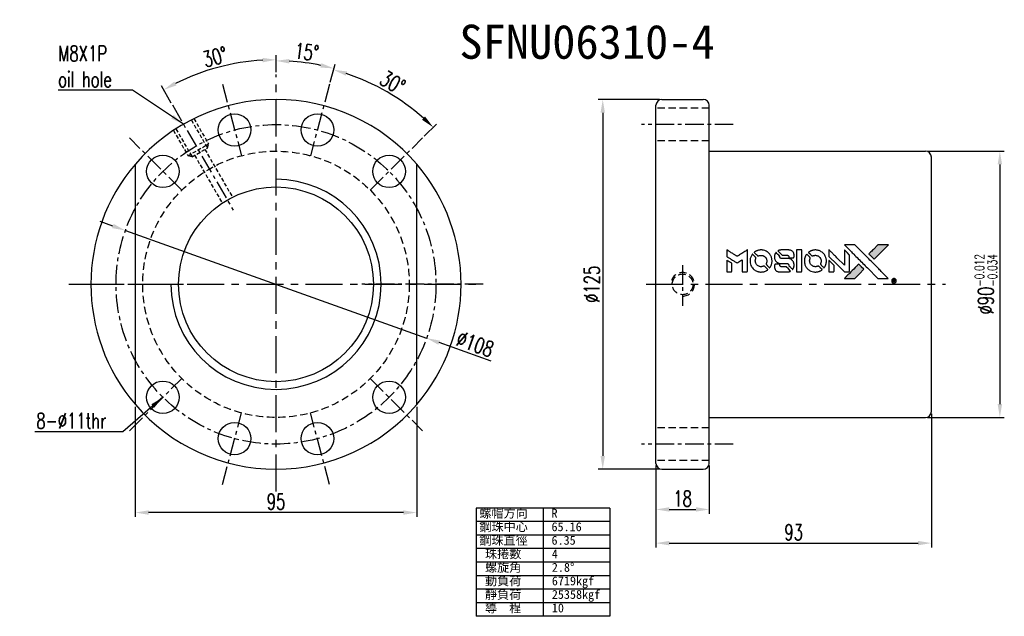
# Model space of a CAD drawing. Extents: x 898 to 1231, y 76 to 277.
import ezdxf
from ezdxf.enums import TextEntityAlignment as Align

# ---------------------------------------------------------------- set-up
doc = ezdxf.new("R2010")
doc.units = 0
doc.header["$MEASUREMENT"] = 0
for name, pattern in [('CENTER', [2, 1.25, -0.25, 0.25, -0.25]), ('DASHED', [0.75, 0.5, -0.25]), ('HIDDEN', [0.375, 0.25, -0.125])]:
    doc.linetypes.add(name, pattern=pattern)
doc.layers.get('0').update_dxf_attribs({"linetype": 'CONTINUOUS'})
for name, color, linetype in [('CHA', 2, 'CONTINUOUS'), ('CL', 1, 'CENTER'), ('DIM', 4, 'CONTINUOUS'), ('HID', 2, 'HIDDEN'), ('OUT', 3, 'CONTINUOUS')]:
    doc.layers.add(name, color=color, linetype=linetype)
doc.styles.add('CHN', font='SIMPLEX.shx', dxfattribs={"width": 0.7, "bigfont": 'CHINESET.shx'})
doc.styles.add('DIM-7', font='SIMPLEX.shx', dxfattribs={"width": 0.7, "bigfont": 'chineset.shx'})
doc.styles.add('T', font='kaiu.ttf')
doc.dimstyles.get("Standard").update_dxf_attribs({"dimscale": 0, "dimtxt": 4, "dimasz": 3, "dimexe": 1, "dimexo": 0.5, "dimgap": 1, "dimtad": 1, "dimdsep": 46, "dimtxsty": 'CHN', "dimcen": 0.09, "dimclrd": 256, "dimclre": 256, "dimclrt": 256, "dimadec": 0, "dimazin": 0, "dimtp": 1, "dimtm": 1, "dimtfac": 0.6, "dimtix": 1, "dimtmove": 2, "dimatfit": 3, "dimfxl": 1, "dimtvp": 0.85, "dimtolj": 1, "dimarcsym": 0})

# ---------------------------------------------------------------- blocks, each defined once
blk = doc.blocks.new('*D0')
at = {"layer": 'DIM', "color": 0, "lineweight": -2, "transparency": 16777216}
for p, q in [((929.58, 207.76), (925.34, 209.27)), ((933.82, 206.24), (1035.5, 169.86)), ((1057.32, 162.05), (1039.74, 168.34))]:
    blk.add_line(p, q, dxfattribs=at)
at = {"layer": 'DIM', "color": 0, "transparency": 16777216}
for points in [[(929.83, 208.46), (929.33, 207.05), (933.82, 206.24)], [(1039.99, 169.05), (1039.49, 167.63), (1035.5, 169.86)]]:
    blk.add_solid(points, dxfattribs=at)
at = {"layer": 'DIM', "color": 0, "transparency": 16777216, "insert": (1051.89, 167.9), "char_height": 5.25, "attachment_point": 5, "rotation": 340.3123, "style": 'CHN'}
blk.add_mtext('\\A1;∅108', dxfattribs=at)
blk = doc.blocks.new('*D1')
at = {"layer": 'DIM', "color": 0, "lineweight": -2, "transparency": 16777216}
for p, q in [((1002.97, 256.39), (1004.48, 262.02)), ((1034.69, 238.08), (1038.81, 242.2))]:
    blk.add_line(p, q, dxfattribs=at)
blk.add_arc((984.66, 188.05), 75.08, 48.4347, 71.5653, dxfattribs=at)
at = {"layer": 'DIM', "color": 0, "transparency": 16777216}
for points in [[(1008.19, 258.56), (1008.62, 259.99), (1004.09, 260.57)], [(1034.99, 244.77), (1033.96, 243.68), (1037.75, 241.14)]]:
    blk.add_solid(points, dxfattribs=at)
at = {"layer": 'DIM', "color": 0, "transparency": 16777216, "insert": (1024.04, 256.25), "char_height": 5.25, "attachment_point": 5, "rotation": 330, "style": 'CHN'}
blk.add_mtext('\\A1;30°', dxfattribs=at)
blk = doc.blocks.new('*D2')
at = {"layer": 'DIM', "color": 0, "lineweight": -2, "transparency": 16777216}
for p, q in [((984.66, 259.71), (984.66, 265.08)), ((1002.97, 256.39), (1004.6, 262.46))]:
    blk.add_line(p, q, dxfattribs=at)
blk.add_arc((984.66, 188.05), 75.54, 78.4139, 86.5861, dxfattribs=at)
at = {"layer": 'DIM', "color": 0, "transparency": 16777216}
for points in [[(989.14, 262.7), (989.18, 264.2), (984.66, 263.58)], [(1000, 262.78), (999.66, 261.32), (1004.21, 261.01)]]:
    blk.add_solid(points, dxfattribs=at)
at = {"layer": 'DIM', "color": 0, "transparency": 16777216, "insert": (995, 266.58), "char_height": 5.25, "attachment_point": 5, "rotation": 352.5, "style": 'CHN'}
blk.add_mtext('\\A1;15°', dxfattribs=at)
blk = doc.blocks.new('*D3')
at = {"layer": 'DIM', "color": 0, "lineweight": -2, "transparency": 16777216}
for p, q in [((984.66, 259.71), (984.66, 265.45)), ((949.29, 249.32), (945.96, 255.08))]:
    blk.add_line(p, q, dxfattribs=at)
blk.add_arc((984.66, 188.05), 75.9, 93.3974, 116.6026, dxfattribs=at)
at = {"layer": 'DIM', "color": 0, "transparency": 16777216}
for points in [[(980.14, 264.57), (980.19, 263.07), (984.66, 263.95)], [(951.03, 255.26), (950.32, 256.58), (946.71, 253.78)]]:
    blk.add_solid(points, dxfattribs=at)
at = {"layer": 'DIM', "color": 0, "transparency": 16777216, "insert": (964.06, 264.92), "char_height": 5.25, "attachment_point": 5, "rotation": 15, "style": 'CHN'}
blk.add_mtext('\\A1;30°', dxfattribs=at)
blk = doc.blocks.new('*D4')
at = {"layer": 'DIM', "color": 0, "lineweight": -2, "transparency": 16777216}
for p, q in [((1204.7, 233.05), (1230.59, 233.05)), ((1229.09, 228.55), (1229.09, 147.55)), ((1204.7, 143.05), (1230.59, 143.05))]:
    blk.add_line(p, q, dxfattribs=at)
at = {"layer": 'DIM', "color": 0, "transparency": 16777216}
for points in [[(1228.34, 228.55), (1229.84, 228.55), (1229.09, 233.05)], [(1228.34, 147.55), (1229.84, 147.55), (1229.09, 143.05)]]:
    blk.add_solid(points, dxfattribs=at)
at = {"layer": 'DIM', "color": 0, "transparency": 16777216, "insert": (1224.36, 188.05), "char_height": 5.25, "attachment_point": 5, "rotation": 90, "style": 'CHN'}
blk.add_mtext('\\A1;%%C90{\\H3.15;\\S-0.012^ -0.034;}', dxfattribs=at)
blk = doc.blocks.new('*D5')
at = {"layer": 'DIM', "color": 0, "lineweight": -2, "transparency": 16777216}
for p, q in [((937.16, 146.68), (937.16, 109.42)), ((1032.16, 146.68), (1032.16, 109.42)), ((1027.66, 110.92), (941.66, 110.92))]:
    blk.add_line(p, q, dxfattribs=at)
at = {"layer": 'DIM', "color": 0, "transparency": 16777216}
for points in [[(941.66, 111.67), (941.66, 110.17), (937.16, 110.92)], [(1027.66, 111.67), (1027.66, 110.17), (1032.16, 110.92)]]:
    blk.add_solid(points, dxfattribs=at)
at = {"layer": 'DIM', "color": 0, "transparency": 16777216, "insert": (984.66, 114.6), "char_height": 5.25, "attachment_point": 5, "style": 'CHN'}
blk.add_mtext('\\A1;95', dxfattribs=at)
blk = doc.blocks.new('*D6')
at = {"layer": 'DIM', "color": 0, "lineweight": -2, "transparency": 16777216}
for p, q in [((1205.95, 144.3), (1205.95, 99.08)), ((1112.95, 126.3), (1112.95, 99.08)), ((1117.45, 100.58), (1201.45, 100.58))]:
    blk.add_line(p, q, dxfattribs=at)
at = {"layer": 'DIM', "color": 0, "transparency": 16777216}
for points in [[(1117.45, 101.33), (1117.45, 99.83), (1112.95, 100.58)], [(1201.45, 101.33), (1201.45, 99.83), (1205.95, 100.58)]]:
    blk.add_solid(points, dxfattribs=at)
at = {"layer": 'DIM', "color": 0, "transparency": 16777216, "insert": (1159.45, 104.26), "char_height": 5.25, "attachment_point": 5, "style": 'CHN'}
blk.add_mtext('\\A1;93', dxfattribs=at)
blk = doc.blocks.new('*D7')
at = {"layer": 'DIM', "color": 0, "lineweight": -2, "transparency": 16777216}
for p, q in [((1112.95, 126.8), (1112.95, 110.47)), ((1130.95, 126.8), (1130.95, 110.47)), ((1117.45, 111.97), (1126.45, 111.97))]:
    blk.add_line(p, q, dxfattribs=at)
at = {"layer": 'DIM', "color": 0, "transparency": 16777216}
for points in [[(1117.45, 112.72), (1117.45, 111.22), (1112.95, 111.97)], [(1126.45, 112.72), (1126.45, 111.22), (1130.95, 111.97)]]:
    blk.add_solid(points, dxfattribs=at)
at = {"layer": 'DIM', "color": 0, "transparency": 16777216, "insert": (1121.95, 115.64), "char_height": 5.25, "attachment_point": 5, "style": 'CHN'}
blk.add_mtext('\\A1;18', dxfattribs=at)
blk = doc.blocks.new('*D8')
at = {"layer": 'DIM', "color": 0, "lineweight": -2, "transparency": 16777216}
for p, q in [((1114.2, 250.55), (1093.49, 250.55)), ((1094.99, 246.05), (1094.99, 130.05)), ((1114.2, 125.55), (1093.49, 125.55))]:
    blk.add_line(p, q, dxfattribs=at)
at = {"layer": 'DIM', "color": 0, "transparency": 16777216}
for points in [[(1094.24, 246.05), (1095.74, 246.05), (1094.99, 250.55)], [(1094.24, 130.05), (1095.74, 130.05), (1094.99, 125.55)]]:
    blk.add_solid(points, dxfattribs=at)
at = {"layer": 'DIM', "color": 0, "transparency": 16777216, "insert": (1091.31, 188.05), "char_height": 5.25, "attachment_point": 5, "rotation": 90, "style": 'CHN'}
blk.add_mtext('\\A1;%%c125', dxfattribs=at)

msp = doc.modelspace()

# ---------------------------------------------------------------- hatches: boundary and pattern name
at = {"linetype": 'Continuous'}
h = msp.add_hatch(color=0, dxfattribs=at)
h.dxf.hatch_style = 1
h.paths.add_polyline_path([(1191.441, 201.382), (1189.677, 201.382), (1187.913, 201.381), (1186.394, 199.851, 0.000288), (1185.811, 199.263, 0.000479), (1185.321, 198.767, 0.000013), (1184.877, 198.318, 0.197177), (1184.874, 198.311, 0.1112764), (1184.875, 198.307, 0.0015954), (1185.413, 197.764, 0.0005055), (1185.748, 197.428), (1186.622, 196.554), (1189.032, 198.968)])
h.paths.add_polyline_path([(1181.639, 191.579), (1183.183, 193.123), (1182.307, 193.999, 0.000476), (1181.97, 194.335, 0.0015067), (1181.426, 194.874, 0.2256647), (1181.418, 194.874, 0.0011115), (1180.681, 194.14, 0.0003511), (1180.224, 193.682, 0.000108), (1178.293, 191.743, 0.0006916), (1177.317, 190.76, 0.0000771), (1176.643, 190.079, 0.1975269), (1176.633, 190.055, 0.2961744), (1176.64, 190.045, 0.0041949), (1177.504, 190.036, 0.0005293), (1178.365, 190.035), (1180.095, 190.035)])

# ---------------------------------------------------------------- linework, layer by layer
at = {"color": 0}
for points in [[(1136.852, 198.555), (1136.852, 197.432), (1137.16, 197.244, -0.000297), (1137.348, 197.128, -0.000037), (1137.759, 196.876, -0.000043), (1138.248, 196.577, -0.000036), (1138.769, 196.257, 0.000044), (1139.278, 195.945, 0.000063), (1139.732, 195.667, 0.000035), (1140.115, 195.433, 0.0009), (1140.219, 195.369), (1140.369, 195.278), (1140.566, 195.399, 0.001175), (1140.68, 195.47, 0.000208), (1140.893, 195.602, 0.000225), (1141.142, 195.757, 0.000203), (1141.4, 195.918, -0.000711), (1141.645, 196.071, -0.001119), (1141.857, 196.201, -0.000263), (1142.043, 196.315, -0.04589), (1142.063, 196.326, -0.519312), (1142.082, 196.313, -0.001914), (1142.087, 196.012, -0.003124), (1142.091, 195.515, -0.000285), (1142.091, 194.279), (1142.091, 192.221), (1142.809, 192.221, 0.001727), (1143.324, 192.223, 0.025279), (1143.505, 192.233, 0.073886), (1143.61, 192.261, 0.07426), (1143.703, 192.318, 0.03264), (1143.727, 192.341, 0.01784), (1143.753, 192.371, 0.017712), (1143.778, 192.405, 0.026854), (1143.797, 192.435), (1143.835, 192.507), (1143.839, 196.096), (1143.844, 199.685), (1143.805, 199.66, -0.004595), (1143.777, 199.642, -0.00016), (1143.667, 199.574, -0.000298), (1143.538, 199.494, -0.000208), (1143.392, 199.403, 0.000986), (1142.965, 199.137, 0.00025), (1142.272, 198.704, 0.000268), (1141.533, 198.241, 0.000436), (1140.906, 197.846, -0.002932), (1140.699, 197.718, -0.004718), (1140.521, 197.611, -0.001113), (1140.365, 197.52, -0.227179), (1140.348, 197.518, -0.045982), (1140.331, 197.527, -0.000145), (1140.121, 197.656, -0.000825), (1139.884, 197.802, -0.000517), (1139.608, 197.973, 0.000056), (1138.659, 198.563, 0.000289), (1138.135, 198.888, 0.000481), (1137.744, 199.13, 0.000418), (1137.333, 199.383), (1136.852, 199.679)], [(1148.051, 199.644, 0.024131), (1147.732, 199.595, 0.022344), (1147.411, 199.515, 0.021883), (1147.091, 199.404, 0.020884), (1146.778, 199.264, 0.010669), (1146.6, 199.17, 0.010389), (1146.424, 199.069, 0.010913), (1146.268, 198.969, 0.022227), (1146.151, 198.883), (1146.108, 198.848), (1146.671, 198.294, 0.002452), (1146.892, 198.079, 0.003628), (1147.087, 197.893, 0.001662), (1147.256, 197.737, 0.070159), (1147.296, 197.709, 0.047671), (1147.328, 197.697, 0.018624), (1147.374, 197.685, 0.017921), (1147.426, 197.677, 0.018804), (1147.478, 197.672, 0.018255), (1147.549, 197.671, 0.041312), (1147.602, 197.676, 0.037164), (1147.657, 197.691, 0.012342), (1147.735, 197.72, -0.015101), (1147.923, 197.789, -0.035998), (1148.068, 197.826, -0.033244), (1148.223, 197.843, -0.011249), (1148.45, 197.849, -0.004059), (1148.635, 197.847, -0.019693), (1148.739, 197.841, -0.027943), (1148.825, 197.828, -0.014411), (1148.932, 197.803, -0.033089), (1149.184, 197.716, -0.033887), (1149.42, 197.598, -0.034021), (1149.638, 197.449, -0.033942), (1149.833, 197.272, -0.02816), (1150.007, 197.07, -0.035032), (1150.145, 196.862, -0.035269), (1150.251, 196.639, -0.029196), (1150.332, 196.389, -0.037862), (1150.385, 196.101, -0.043657), (1150.39, 195.821, -0.043064), (1150.346, 195.542, -0.035184), (1150.254, 195.254, 0.033699), (1150.209, 195.118, 0.052815), (1150.192, 194.995, 0.059167), (1150.201, 194.883, 0.058972), (1150.236, 194.775, 0.059208), (1150.288, 194.692, 0.021125), (1150.38, 194.586, 0.008691), (1150.55, 194.412, 0.000851), (1150.969, 193.999, 0.001873), (1151.184, 193.789, 0.013884), (1151.29, 193.693, 0.022355), (1151.354, 193.642, 0.341453), (1151.381, 193.643, 0.073011), (1151.434, 193.702, 0.004587), (1151.563, 193.899, 0.00748), (1151.689, 194.104, 0.016837), (1151.777, 194.263, 0.028606), (1151.948, 194.651, 0.031352), (1152.067, 195.045, 0.031004), (1152.137, 195.455, 0.0268), (1152.16, 195.89, 0.026698), (1152.135, 196.352, 0.03002), (1152.062, 196.79, 0.030357), (1151.937, 197.212, 0.028554), (1151.76, 197.625, 0.062944), (1151.249, 198.391, 0.062206), (1150.562, 199.009, 0.062448), (1149.747, 199.437, 0.064355), (1148.86, 199.645, 0.017377), (1148.683, 199.657, 0.008369), (1148.455, 199.661, 0.008367), (1148.227, 199.657, 0.01757)], [(1155.008, 199.651, 0.018538), (1154.896, 199.637, 0.010695), (1154.762, 199.612, 0.01068), (1154.629, 199.581, 0.017678), (1154.518, 199.548, 0.013849), (1154.393, 199.503, 0.011814), (1154.263, 199.448, 0.004513), (1154.143, 199.393, 0.290035), (1154.132, 199.374, 0.196418), (1154.136, 199.364, 0.000124), (1154.349, 199.146, 0.001477), (1154.589, 198.904, 0.000898), (1154.873, 198.619), (1155.615, 197.878), (1156.543, 197.873, -0.001471), (1157.245, 197.867, -0.028714), (1157.461, 197.852, -0.097073), (1157.582, 197.812, -0.084199), (1157.685, 197.728, -0.042698), (1157.735, 197.661, -0.053912), (1157.768, 197.592, -0.051004), (1157.786, 197.514, -0.032967), (1157.792, 197.422, 0.00807), (1157.793, 197.374, 0.003023), (1157.796, 197.308, 0.002994), (1157.799, 197.236, 0.003629), (1157.804, 197.168), (1157.815, 197.009), (1158.526, 197.009, 0.001618), (1158.865, 197.01, 0.005206), (1159.09, 197.014, 0.00535), (1159.247, 197.02, 0.060675), (1159.308, 197.031, 0.048484), (1159.342, 197.044, 0.02389), (1159.382, 197.068, 0.022812), (1159.423, 197.098, 0.02462), (1159.46, 197.13, 0.061781), (1159.532, 197.22, 0.080179), (1159.573, 197.317, 0.048561), (1159.592, 197.455, 0.010021), (1159.596, 197.702, 0.016602), (1159.585, 198.033, 0.031409), (1159.551, 198.298, 0.036474), (1159.488, 198.528, 0.03439), (1159.392, 198.751, 0.065928), (1159.147, 199.104, 0.069066), (1158.823, 199.374, 0.065697), (1158.422, 199.555, 0.051559), (1157.954, 199.645, 0.020904), (1157.703, 199.657, 0.000451), (1156.475, 199.66, 0.000419), (1155.241, 199.662, 0.022759)], [(1160.451, 195.947), (1160.455, 192.229), (1161.185, 192.229), (1161.914, 192.229), (1162, 192.274, 0.071429), (1162.072, 192.325, 0.054799), (1162.135, 192.399, 0.053585), (1162.181, 192.486, 0.060698), (1162.205, 192.578, 0.033975), (1162.216, 192.731, 0.000112), (1162.216, 194.621, 0.000726), (1162.213, 196.471, 0.001084), (1162.205, 198.089), (1162.193, 199.664), (1161.32, 199.664), (1160.447, 199.664)], [(1166.381, 199.644, 0.023681), (1166.072, 199.597, 0.022402), (1165.764, 199.52, 0.021929), (1165.457, 199.414, 0.020503), (1165.153, 199.279, 0.013745), (1164.981, 199.188, 0.009767), (1164.792, 199.077, 0.009658), (1164.62, 198.967, 0.027804), (1164.508, 198.882), (1164.465, 198.846), (1165.011, 198.3, 0.002053), (1165.275, 198.038, 0.006738), (1165.452, 197.868, 0.007826), (1165.578, 197.754, 0.063909), (1165.642, 197.711, 0.061532), (1165.739, 197.677, 0.068674), (1165.839, 197.669, 0.052072), (1165.958, 197.688, 0.019648), (1166.118, 197.738, -0.018366), (1166.315, 197.8, -0.0288), (1166.488, 197.837, -0.029061), (1166.663, 197.854, -0.019155), (1166.866, 197.854, -0.053809), (1167.303, 197.79, -0.058833), (1167.702, 197.634, -0.058566), (1168.055, 197.389, -0.052525), (1168.357, 197.061, -0.044733), (1168.528, 196.782, -0.040573), (1168.652, 196.468, -0.041123), (1168.723, 196.143, -0.04951), (1168.734, 195.831, -0.017369), (1168.719, 195.684, -0.024255), (1168.695, 195.555, -0.023787), (1168.658, 195.427, -0.015798), (1168.604, 195.283, 0.010631), (1168.569, 195.192, 0.033653), (1168.551, 195.13, 0.037806), (1168.543, 195.069, 0.016307), (1168.541, 194.988, 0.068179), (1168.563, 194.83, 0.095747), (1168.626, 194.704, 0.033418), (1168.776, 194.535, 0.002133), (1169.247, 194.073, 0.001452), (1169.514, 193.815, 0.012393), (1169.637, 193.703, 0.020479), (1169.71, 193.644, 0.344362), (1169.739, 193.645, 0.074287), (1169.797, 193.71, 0.005454), (1169.926, 193.91, 0.008391), (1170.053, 194.122, 0.017097), (1170.145, 194.293, 0.027375), (1170.295, 194.646, 0.02835), (1170.404, 195.009, 0.027723), (1170.473, 195.389, 0.023913), (1170.504, 195.795, 0.027047), (1170.492, 196.281, 0.031685), (1170.426, 196.738, 0.032425), (1170.305, 197.173, 0.031013), (1170.127, 197.596, 0.037914), (1169.83, 198.096, 0.040153), (1169.465, 198.536, 0.039834), (1169.033, 198.915, 0.036173), (1168.531, 199.234, 0.040752), (1168.04, 199.449, 0.035885), (1167.499, 199.593, 0.035491), (1166.936, 199.66, 0.037615)], [(1171.377, 198.572), (1171.377, 197.443), (1173.992, 194.832), (1176.607, 192.221), (1177.336, 192.225, 0.0008), (1177.805, 192.229, 0.010795), (1177.976, 192.234, 0.030495), (1178.07, 192.245, 0.080372), (1178.134, 192.267, 0.03816), (1178.196, 192.307, 0.041799), (1178.25, 192.355, 0.042486), (1178.294, 192.41, 0.042078), (1178.328, 192.472, 0.099276), (1178.348, 192.561, 0.003302), (1178.354, 192.924, 0.002586), (1178.356, 193.559, 0.000204), (1178.354, 195.248), (1178.348, 197.955), (1177.478, 198.822), (1176.607, 199.69), (1176.599, 197.089), (1176.59, 194.488), (1174.031, 197.06, 0.000253), (1173.047, 198.049, 0.000412), (1172.21, 198.887, 0.000041), (1171.46, 199.636, 0.041338), (1171.424, 199.667), (1171.377, 199.701)], [(1178.708, 199.26, -0.000056), (1179.763, 198.203, -0.000021), (1181.244, 196.719, -0.000021), (1182.856, 195.102, -0.000025), (1184.368, 193.587), (1187.911, 190.035), (1189.666, 190.039), (1191.422, 190.043), (1189.055, 192.427, 0.000274), (1187.916, 193.572, 0.000123), (1186.419, 195.075, 0.000121), (1184.836, 196.664, 0.000165), (1183.406, 198.096), (1180.125, 201.381), (1178.358, 201.381), (1176.59, 201.381)], [(1186.394, 199.851, 0.000288), (1185.811, 199.263, 0.000479), (1185.321, 198.767, 0.000013), (1184.877, 198.318, 0.197177), (1184.874, 198.311, 0.197497), (1184.877, 198.304, 0.00004), (1185.131, 198.048, 0.000836), (1185.413, 197.763, 0.000505), (1185.748, 197.428), (1186.622, 196.554), (1189.032, 198.968), (1191.441, 201.382), (1189.677, 201.382), (1187.913, 201.381)], [(1136.852, 194.199), (1136.852, 192.221), (1137.572, 192.221, 0.000842), (1138.031, 192.222, 0.010591), (1138.204, 192.226, 0.028995), (1138.301, 192.236, 0.069543), (1138.37, 192.257, 0.051063), (1138.433, 192.296, 0.039932), (1138.494, 192.349, 0.039414), (1138.546, 192.412, 0.045845), (1138.585, 192.48, 0.094811), (1138.601, 192.549, 0.007124), (1138.608, 192.742, 0.004713), (1138.612, 193.074, 0.000534), (1138.612, 193.825), (1138.611, 195.108), (1138.43, 195.22, 0.000828), (1137.901, 195.546, 0.000879), (1137.382, 195.863, 0.000048), (1136.875, 196.172, 0.137596), (1136.86, 196.176, 0.413028), (1136.856, 196.173, 0.000016), (1136.854, 195.595, 0.000623), (1136.852, 194.957, 0.000374)], [(1145.428, 198.132, 0.064158), (1144.968, 197.27, 0.06356), (1144.74, 196.317, 0.064004), (1144.759, 195.343, 0.066747), (1145.025, 194.42, 0.04321), (1145.341, 193.843, 0.044737), (1145.747, 193.336, 0.044901), (1146.237, 192.911, 0.044184), (1146.796, 192.577, 0.026293), (1147.222, 192.399, 0.033344), (1147.632, 192.282, 0.033227), (1148.054, 192.221, 0.025815), (1148.519, 192.209, 0.023119), (1148.964, 192.24, 0.031044), (1149.361, 192.313, 0.031337), (1149.743, 192.433, 0.024258), (1150.143, 192.609, 0.015622), (1150.283, 192.685, 0.008495), (1150.45, 192.786, 0.008415), (1150.609, 192.89, 0.020814), (1150.721, 192.973), (1150.772, 193.014), (1150.238, 193.554, 0.002843), (1149.837, 193.954, 0.033917), (1149.671, 194.097, 0.087906), (1149.547, 194.16, 0.073302), (1149.401, 194.181, 0.022047), (1149.33, 194.178, 0.026465), (1149.263, 194.169, 0.022233), (1149.189, 194.151, 0.009985), (1149.094, 194.121, -0.039011), (1148.75, 194.035, -0.044398), (1148.41, 194.008, -0.045096), (1148.077, 194.042, -0.04265), (1147.748, 194.135, -0.071154), (1147.283, 194.391, -0.068827), (1146.903, 194.769, -0.068713), (1146.64, 195.237, -0.070507), (1146.516, 195.754, -0.028605), (1146.508, 195.976, -0.031418), (1146.525, 196.19, -0.031044), (1146.57, 196.402, -0.02668), (1146.643, 196.619, 0.038913), (1146.682, 196.747, 0.043732), (1146.699, 196.875, 0.047754), (1146.693, 196.991, 0.075756), (1146.664, 197.087, 0.07294), (1146.631, 197.137, 0.003456), (1146.495, 197.284, 0.005023), (1146.316, 197.471, 0.002422), (1146.084, 197.707, 0.000819), (1145.873, 197.919, 0.001349), (1145.694, 198.096, 0.0001), (1145.533, 198.255, 0.205335), (1145.527, 198.258, 0.219821), (1145.521, 198.255, 0.002494), (1145.494, 198.221, 0.007089), (1145.463, 198.18, 0.004494)], [(1153.381, 198.689, 0.023289), (1153.267, 198.511, 0.026845), (1153.176, 198.332, 0.026047), (1153.103, 198.14, 0.019751), (1153.042, 197.922, 0.013249), (1153.016, 197.799, 0.025169), (1153.003, 197.699, 0.016532), (1152.997, 197.574, 0.002937), (1152.996, 197.339, 0.003317), (1152.997, 197.13, 0.011808), (1153.002, 196.996, 0.01777), (1153.011, 196.895, 0.021476), (1153.028, 196.801, 0.04325), (1153.151, 196.406, 0.045753), (1153.338, 196.046, 0.04649), (1153.585, 195.732, 0.047672), (1153.884, 195.471, 0.025315), (1154.012, 195.388, 0.015208), (1154.172, 195.303, 0.01512), (1154.339, 195.226, 0.022488), (1154.49, 195.17, 0.027857), (1154.725, 195.109, 0.034138), (1154.949, 195.08, 0.014286), (1155.291, 195.068, 0.00124), (1156.163, 195.066, -0.00103), (1156.697, 195.065, -0.002552), (1157.089, 195.061, -0.001594), (1157.386, 195.056, -0.047676), (1157.461, 195.047, -0.085307), (1157.591, 194.995, -0.097789), (1157.689, 194.905, -0.085947), (1157.754, 194.773, -0.051339), (1157.786, 194.601, 0.014634), (1157.792, 194.542, 0.015028), (1157.802, 194.485, 0.014927), (1157.814, 194.435, 0.059415), (1157.825, 194.406, 0.070595), (1157.871, 194.344, 0.00028), (1158.487, 193.72, 0.000111), (1159.119, 193.082, 0.200239), (1159.146, 193.071, 0.268906), (1159.163, 193.081, 0.001866), (1159.25, 193.235, 0.007532), (1159.331, 193.383, 0.017818), (1159.385, 193.496, 0.013256), (1159.436, 193.621, 0.011636), (1159.482, 193.754, 0.011528), (1159.522, 193.891, 0.012303), (1159.556, 194.026, 0.0423), (1159.584, 194.237, 0.013657), (1159.59, 194.553, 0.013857), (1159.579, 194.871, 0.037428), (1159.548, 195.095, 0.014927), (1159.511, 195.245, 0.0122), (1159.463, 195.402, 0.012518), (1159.41, 195.549, 0.023062), (1159.358, 195.665, 0.065961), (1159.075, 196.084, 0.06055), (1158.684, 196.429, 0.059676), (1158.216, 196.674, 0.060497), (1157.706, 196.8, 0.025683), (1157.597, 196.808, 0.001528), (1157.266, 196.813, 0.002124), (1156.849, 196.817, 0.001173), (1156.339, 196.818, -0.000809), (1155.446, 196.82, -0.017164), (1155.181, 196.83, -0.063931), (1155.042, 196.858, -0.108429), (1154.941, 196.919, -0.052941), (1154.884, 196.986, -0.063675), (1154.846, 197.06, -0.050562), (1154.822, 197.155, -0.020337), (1154.809, 197.287, 0.009897), (1154.802, 197.368, 0.016482), (1154.793, 197.436, 0.019019), (1154.782, 197.489, 0.06043), (1154.769, 197.523, 0.076267), (1154.711, 197.601, 0.00054), (1154.128, 198.178, 0.000307), (1153.531, 198.767, 0.142594), (1153.483, 198.793, 0.232419), (1153.469, 198.789, 0.022995), (1153.443, 198.765, 0.024627), (1153.413, 198.731, 0.015407)], [(1163.772, 198.126, 0.018008), (1163.667, 197.965, 0.009842), (1163.549, 197.761, 0.009807), (1163.438, 197.55, 0.015716), (1163.352, 197.365, 0.048467), (1163.143, 196.7, 0.045841), (1163.061, 195.994, 0.046006), (1163.108, 195.288, 0.049638), (1163.285, 194.62, 0.064819), (1163.744, 193.753, 0.06695), (1164.406, 193.043, 0.066691), (1165.235, 192.531, 0.063505), (1166.183, 192.244, 0.03135), (1166.425, 192.219, 0.010439), (1166.782, 192.211, 0.010391), (1167.139, 192.219, 0.032408), (1167.378, 192.244, 0.015696), (1167.658, 192.302, 0.018095), (1167.922, 192.375, 0.018551), (1168.173, 192.465, 0.018352), (1168.419, 192.574, 0.015568), (1168.581, 192.659, 0.009832), (1168.764, 192.768, 0.009795), (1168.936, 192.88, 0.023727), (1169.057, 192.97), (1169.105, 193.01), (1168.571, 193.552, 0.001528), (1168.268, 193.858, 0.010022), (1168.113, 194.008, 0.019586), (1168.012, 194.094, 0.061865), (1167.937, 194.139, 0.055054), (1167.822, 194.176, 0.061607), (1167.707, 194.185, 0.048725), (1167.572, 194.166, 0.020221), (1167.395, 194.115, -0.017722), (1167.205, 194.059, -0.02685), (1167.036, 194.026, -0.02759), (1166.868, 194.011, -0.020233), (1166.681, 194.013, -0.04793), (1166.323, 194.065, -0.048386), (1165.983, 194.184, -0.047866), (1165.669, 194.368, -0.044964), (1165.388, 194.611, -0.04333), (1165.153, 194.902, -0.050921), (1164.986, 195.215, -0.051473), (1164.887, 195.552, -0.0459), (1164.853, 195.916, -0.019014), (1164.86, 196.092, -0.024114), (1164.88, 196.253, -0.025081), (1164.915, 196.407, -0.023892), (1164.965, 196.558, 0.008624), (1165.009, 196.678, 0.026486), (1165.033, 196.76, 0.035074), (1165.044, 196.831, 0.02756), (1165.047, 196.909, 0.087163), (1165.022, 197.034, 0.073291), (1164.955, 197.152, 0.028074), (1164.809, 197.319, 0.002594), (1164.421, 197.71), (1163.869, 198.263)], [(1171.377, 194.189), (1171.377, 192.22), (1172.111, 192.225), (1172.845, 192.229), (1172.93, 192.282, 0.03146), (1172.969, 192.309, 0.026444), (1173.007, 192.343, 0.026444), (1173.04, 192.381, 0.031457), (1173.068, 192.419), (1173.12, 192.504), (1173.125, 193.48), (1173.13, 194.455), (1172.267, 195.307, 0.000745), (1171.935, 195.634, 0.001228), (1171.654, 195.909, 0.000087), (1171.4, 196.155, 0.195134), (1171.39, 196.159, 0.412117), (1171.385, 196.153, 0.000048), (1171.381, 195.58, 0.00109), (1171.378, 194.945, 0.000653)], [(1153.281, 194.841, 0.065483), (1153.196, 194.799, 0.053271), (1153.118, 194.733, 0.052018), (1153.054, 194.651, 0.0556), (1153.01, 194.558, 0.036839), (1152.993, 194.498, 0.026922), (1152.984, 194.43, 0.016905), (1152.98, 194.335, 0.004317), (1152.979, 194.181, 0.016369), (1152.991, 193.86, 0.029936), (1153.025, 193.601, 0.03418), (1153.085, 193.372, 0.031327), (1153.178, 193.147, 0.046935), (1153.345, 192.871, 0.054053), (1153.554, 192.645, 0.053701), (1153.808, 192.468, 0.045364), (1154.108, 192.337, 0.032479), (1154.374, 192.268, 0.03386), (1154.643, 192.235, 0.013578), (1155.066, 192.223, 0.001155), (1156.153, 192.226, 0.000413), (1157.087, 192.23, 0.005008), (1157.445, 192.236, 0.013199), (1157.649, 192.247, 0.033956), (1157.794, 192.268, 0.013909), (1157.944, 192.306, 0.010864), (1158.106, 192.354, 0.010938), (1158.253, 192.405, 0.028702), (1158.355, 192.45), (1158.432, 192.49), (1157.683, 193.25), (1156.933, 194.009), (1156.057, 194.009, -0.001504), (1155.682, 194.009, -0.00328), (1155.395, 194.013, -0.001901), (1155.171, 194.018, -0.061333), (1155.117, 194.026, -0.063621), (1155.041, 194.058, -0.048633), (1154.967, 194.11, -0.046769), (1154.903, 194.179, -0.047961), (1154.853, 194.257, -0.02678), (1154.823, 194.324, -0.050957), (1154.808, 194.38, -0.029398), (1154.8, 194.457, -0.00401), (1154.794, 194.616), (1154.787, 194.875), (1154.082, 194.875, 0.001061), (1153.66, 194.873, 0.009147), (1153.473, 194.869, 0.020721), (1153.361, 194.86, 0.051619)], [(1180.224, 193.682, 0.000108), (1178.293, 191.743, 0.000692), (1177.317, 190.76, 0.000077), (1176.643, 190.079, 0.197527), (1176.633, 190.055, 0.410182), (1176.645, 190.044, 0.000493), (1177.005, 190.039, 0.002424), (1177.504, 190.036, 0.000529), (1178.364, 190.035), (1180.095, 190.035), (1181.639, 191.579), (1183.183, 193.123), (1182.307, 193.999, 0.000476), (1181.97, 194.335, 0.000789), (1181.685, 194.618, 0.000035), (1181.428, 194.873, 0.19758), (1181.422, 194.875, 0.198396), (1181.416, 194.873, 0.000019), (1181.066, 194.525, 0.000582), (1180.681, 194.14, 0.000351)], [(1193.12, 189.973, 0.082374), (1192.893, 189.87, 0.083404), (1192.713, 189.7, 0.082663), (1192.598, 189.478, 0.07897), (1192.558, 189.228, 0.084941), (1192.605, 188.948, 0.08953), (1192.743, 188.705, 0.090743), (1192.955, 188.529, 0.090193), (1193.216, 188.438, 0.10067), (1193.513, 188.452, 0.099454), (1193.781, 188.58, 0.097736), (1193.983, 188.805, 0.09365), (1194.088, 189.092, 0.07584), (1194.091, 189.313, 0.068415), (1194.029, 189.533, 0.068328), (1193.909, 189.729, 0.075277), (1193.745, 189.877, 0.059367), (1193.606, 189.947, 0.048986), (1193.445, 189.988, 0.048519), (1193.278, 189.998, 0.055347)], [(1193.011, 189.211), (1193.011, 188.768), (1193.063, 188.768), (1193.114, 188.768), (1193.119, 188.955), (1193.124, 189.141), (1193.232, 189.146), (1193.34, 189.152), (1193.416, 189.034, -0.003356), (1193.448, 188.983, -0.002757), (1193.481, 188.929, -0.002784), (1193.511, 188.878, -0.007382), (1193.532, 188.842, 0.019487), (1193.558, 188.8, 0.098302), (1193.577, 188.78, 0.116932), (1193.601, 188.771, 0.032798), (1193.641, 188.768), (1193.708, 188.768), (1193.661, 188.851, 0.005748), (1193.637, 188.89, 0.002522), (1193.605, 188.942, 0.002495), (1193.57, 188.997, 0.00334), (1193.538, 189.046), (1193.464, 189.159), (1193.525, 189.19, 0.066516), (1193.584, 189.231, 0.085926), (1193.624, 189.283, 0.082934), (1193.645, 189.347, 0.05747), (1193.648, 189.423, 0.023576), (1193.643, 189.468, 0.043538), (1193.633, 189.504, 0.050891), (1193.619, 189.534, 0.049897), (1193.6, 189.56, 0.067884), (1193.542, 189.608, 0.077412), (1193.476, 189.636, 0.049266), (1193.383, 189.649, 0.012208), (1193.229, 189.653), (1193.011, 189.653)], [(1193.486, 189.513, -0.120545), (1193.518, 189.471, -0.09136), (1193.532, 189.415, -0.087576), (1193.525, 189.355, -0.098026), (1193.498, 189.304, -0.079907), (1193.473, 189.281, -0.087697), (1193.443, 189.268, -0.041371), (1193.394, 189.261, -0.005557), (1193.29, 189.257), (1193.115, 189.251), (1193.115, 189.4), (1193.115, 189.549), (1193.278, 189.549, -0.007471), (1193.368, 189.548, -0.035301), (1193.419, 189.542, -0.060486), (1193.455, 189.532, -0.063546)]]:
    msp.add_lwpolyline(points, format="xyb", close=True, dxfattribs=at)
at = {"layer": 'CL', "color": 0, "linetype": 'CENTER', "ltscale": 10}
for p, q in [((984.661, 118.049), (984.661, 258.956)), ((914.661, 188.049), (1054.661, 188.049)), ((1109.702, 188.049), (1210.772, 188.049))]:
    msp.add_line(p, q, dxfattribs=at)
at = {"layer": 'CL', "color": 0, "linetype": 'CENTER', "ltscale": 5}
for p, q in [((966.544, 255.664), (973.014, 231.516)), ((1002.778, 255.664), (996.308, 231.516)), ((949.661, 248.671), (970.172, 213.144)), ((1139.081, 242.049), (1108.12, 242.049)), ((952.841, 219.869), (935.163, 237.547)), ((1016.481, 219.869), (1034.158, 237.547)), ((1121.95, 194.555), (1121.95, 180.803)), ((914.661, 188.049), (955.684, 188.049)), ((1054.661, 188.049), (1013.638, 188.049)), ((935.163, 138.552), (952.841, 156.229)), ((1016.481, 156.229), (1034.158, 138.552)), ((966.544, 120.434), (973.014, 144.582)), ((1002.778, 120.434), (996.308, 144.582)), ((1139.081, 134.049), (1108.12, 134.049))]:
    msp.add_line(p, q, dxfattribs=at)
msp.add_circle((984.661, 188.049), 54, dxfattribs=at)
at = {"layer": 'DIM', "color": 0}
for p, q in [((1097.409, 112.444), (1052.262, 112.444)), ((1052.262, 112.444), (1052.262, 75.843)), ((1074.836, 112.444), (1074.836, 75.843)), ((1097.409, 112.444), (1097.409, 75.843)), ((1097.409, 107.869), (1052.262, 107.869)), ((1097.409, 103.294), (1052.262, 103.294)), ((1097.409, 98.719), (1052.262, 98.719)), ((1097.409, 94.144), (1052.262, 94.144)), ((1097.409, 89.568), (1052.262, 89.568)), ((1097.409, 84.993), (1052.262, 84.993)), ((1097.409, 80.418), (1052.262, 80.418)), ((1097.409, 75.843), (1052.262, 75.843))]:
    msp.add_line(p, q, dxfattribs=at)
at = {"layer": 'DIM', "color": 0, "linetype": 'Continuous', "ltscale": 5}
msp.add_arc((984.661, 188.049), 35.5, 180, 90, dxfattribs=at)
msp.add_arc((984.661, 188.049), 35.5, 180, 90, dxfattribs=at)
at = {"layer": 'HID', "color": 0, "ltscale": 10}
for p, q in [((1130.95, 247.549), (1112.95, 247.549)), ((1130.95, 236.549), (1112.95, 236.549)), ((1130.95, 139.549), (1112.95, 139.549)), ((1130.95, 128.549), (1112.95, 128.549))]:
    msp.add_line(p, q, dxfattribs=at)
at = {"layer": 'HID', "color": 0, "ltscale": 5}
for p, q in [((956.073, 243.565), (961.509, 234.149)), ((956.939, 244.065), (961.875, 235.515)), ((950.011, 240.065), (954.947, 231.515)), ((950.877, 240.565), (956.313, 231.149)), ((954.947, 231.515), (961.875, 235.515)), ((956.313, 231.149), (961.509, 234.149)), ((960.643, 233.649), (969.973, 217.489)), ((961.509, 234.149), (961.875, 235.515)), ((956.313, 231.149), (954.947, 231.515)), ((957.179, 231.649), (966.509, 215.489))]:
    msp.add_line(p, q, dxfattribs=at)
at = {"layer": 'HID', "color": 0, "linetype": 'DASHED', "ltscale": 5}
for centre, radius in [((984.661, 188.049), 45), ((1121.95, 188.049), 3.5)]:
    msp.add_circle(centre, radius, dxfattribs=at)
msp.add_arc((1121.95, 188.049), 4, 270, 180, dxfattribs=at)
at = {"layer": 'OUT', "color": 0, "linetype": 'Continuous', "ltscale": 5}
for p, q in [((1114.95, 250.549), (1128.95, 250.549)), ((1112.95, 127.549), (1112.95, 248.549)), ((1130.95, 127.549), (1130.95, 248.549)), ((1130.95, 233.049), (1203.95, 233.049)), ((1205.95, 145.049), (1205.95, 231.049)), ((1130.95, 143.049), (1203.95, 143.049)), ((1114.95, 125.549), (1128.95, 125.549))]:
    msp.add_line(p, q, dxfattribs=at)
at = {"layer": 'OUT', "color": 0, "ltscale": 10}
for p, q in [((937.161, 147.429), (937.161, 228.669)), ((1032.161, 147.429), (1032.161, 228.669))]:
    msp.add_line(p, q, dxfattribs=at)
at = {"layer": 'OUT', "color": 0}
for centre in [(970.685, 240.209), (998.637, 240.209), (946.477, 226.233), (1022.845, 226.233), (946.477, 149.865), (1022.845, 149.865), (970.685, 135.889), (998.637, 135.889)]:
    msp.add_circle(centre, 5.5, dxfattribs=at)
at = {"layer": 'OUT', "color": 0, "linetype": 'Continuous', "ltscale": 5}
msp.add_circle((984.661, 188.049), 32.9, dxfattribs=at)
at = {"layer": 'OUT', "color": 0}
for start, end in [(40.5358, 139.4642), (139.4642, 220.5358), (319.4642, 40.5358), (220.5358, 319.4642)]:
    msp.add_arc((984.661, 188.049), 62.5, start, end, dxfattribs=at)
at = {"layer": 'OUT', "color": 0, "linetype": 'Continuous', "ltscale": 5}
for centre, start, end in [((1114.95, 248.549), 90, 180), ((1128.95, 248.549), 0, 90), ((1203.95, 231.049), 0, 90), ((1203.95, 145.049), 270, 0), ((1114.95, 127.549), 180, 270), ((1128.95, 127.549), 270, 0)]:
    msp.add_arc(centre, 2, start, end, dxfattribs=at)

# ---------------------------------------------------------------- texts
at = {"layer": 'CHA', "color": 0, "style": 'T'}
msp.add_text('SFNU06310-4', height=11.52, dxfattribs=at).set_placement((1089.694, 270.038), align=Align.MIDDLE)
at = {"layer": 'DIM', "color": 0, "style": 'T'}
for s, p in [('螺帽方向', (1053.322, 109.196)), ('R', (1077.691, 109.196)), ('鋼珠中心', (1053.322, 104.621)), ('65.16', (1077.691, 104.621)), ('鋼珠直徑', (1053.322, 100.046)), ('6.35', (1077.691, 100.046)), ('珠捲數', (1055.227, 95.471)), ('4', (1077.801, 95.471)), ('螺旋角', (1055.227, 90.896)), ('2.8%%d', (1077.801, 90.896)), ('動負荷', (1055.227, 86.321)), ('6719kgf', (1077.801, 86.321)), ('靜負荷', (1055.227, 81.746)), ('25358kgf', (1077.801, 81.746)), ('導  程', (1055.227, 77.171)), ('10', (1077.801, 77.171))]:
    msp.add_text(s, height=3, dxfattribs=at).set_placement(p)
at = {"layer": 'DIM', "color": 0, "char_height": 5.25}
for s, insert, attachment_point, style in [('M8X1P\\Poil hole', (911.097, 261.702), 4, 'CHN'), ('8-%%c11thr', (927.335, 141.904), 6, 'DIM-7')]:
    msp.add_mtext(s, dxfattribs=dict(at, insert=insert, attachment_point=attachment_point, style=style))

# ---------------------------------------------------------------- dimensions: what is measured, and where the dimension line sits
at = {"layer": 'DIM', "color": 0}
for base, line1, line2, picture, middle in [((971.48, 262.799), ((949.661, 248.671), (970.172, 213.144)), ((984.661, 118.049), (984.661, 258.956)), '*D3', (964.065, 264.916)), ((997.778, 262.437), ((1002.778, 255.664), (996.308, 231.516)), ((984.661, 118.049), (984.661, 258.956)), '*D2', (995, 266.582)), ((1027.724, 249.549), ((1016.481, 219.869), (1034.158, 237.547)), ((1002.778, 255.664), (996.308, 231.516)), '*D1', (1024.037, 256.251))]:
    dim = msp.add_angular_dim_2l(base=base, line1=line1, line2=line2, dimstyle='STANDARD', override={"dimscale": 1.5, "dimtxt": 3.5, "dimgap": 0.7, "dimclrd": 0, "dimclre": 0, "dimclrt": 0, "dimtmove": 0}, dxfattribs=at)
    dim.commit()
    dim.dimension.update_dxf_attribs({"geometry": picture, "text_midpoint": middle})
for base, p1, p2, text, override, picture, middle in [((1094.986, 125.549), (1114.95, 250.549), (1114.95, 125.549), '%%c<>', {"dimscale": 1.5, "dimtxt": 3.5, "dimgap": 0.7, "dimclrd": 0, "dimclre": 0, "dimclrt": 0, "dimtmove": 0}, '*D8', (1091.311, 188.049)), ((1229.085, 143.049), (1203.95, 233.049), (1203.95, 143.049), '%%C<>', {"dimscale": 1.5, "dimtxt": 3.5, "dimgap": 0.7, "dimclrd": 0, "dimclre": 0, "dimclrt": 0, "dimtol": 1, "dimlim": 0, "dimtp": -0.012, "dimtm": 0.034, "dimtdec": 3, "dimtmove": 0}, '*D4', (1224.36, 188.049))]:
    dim = msp.add_linear_dim(base=base, p1=p1, p2=p2, angle=90, text=text, dimstyle='STANDARD', override=override, dxfattribs=at)
    dim.commit()
    dim.dimension.update_dxf_attribs({"geometry": picture, "text_midpoint": middle})
dim = msp.add_diameter_dim_2p(p1=(933.818, 206.241), p2=(1035.504, 169.857), dimstyle='STANDARD', override={"dimscale": 1.5, "dimtxt": 3.5, "dimgap": 0.7, "dimclrd": 0, "dimclrt": 0, "dimtmove": 0}, dxfattribs=at)
dim.commit()
dim.dimension.update_dxf_attribs({"geometry": '*D0', "text_midpoint": (1051.889, 167.897)})
for base, p1, p2, picture, middle in [((937.161, 110.921), (1032.161, 147.429), (937.161, 147.429), '*D5', (984.661, 114.596)), ((1205.95, 100.584), (1112.95, 127.049), (1205.95, 145.049), '*D6', (1159.45, 104.259))]:
    dim = msp.add_linear_dim(base=base, p1=p1, p2=p2, dimstyle='STANDARD', override={"dimscale": 1.5, "dimtxt": 3.5, "dimgap": 0.7, "dimclrd": 0, "dimclre": 0, "dimclrt": 0, "dimtmove": 0}, dxfattribs=at)
    dim.commit()
    dim.dimension.update_dxf_attribs({"geometry": picture, "text_midpoint": middle})
dim = msp.add_linear_dim(base=(1130.95, 111.966), p1=(1112.95, 127.549), p2=(1130.95, 127.549), dimstyle='STANDARD', override={"dimscale": 1.5, "dimtxt": 3.5, "dimgap": 0.7, "dimclrd": 0, "dimclre": 0, "dimclrt": 0, "dimtmove": 0}, dxfattribs=at)
dim.commit()
dim.dimension.update_dxf_attribs({"geometry": '*D7', "text_midpoint": (1121.95, 111.966), "dimtype": 160})

# ---------------------------------------------------------------- leaders
at = {"layer": 'DIM', "color": 0, "annotation_type": 0, "has_hookline": 1, "hookline_direction": 1}
for points, text_width in [([(953.411, 242.176), (936.247, 253.652), (931.747, 253.652)], 19.6), ([(946.477, 149.865), (932.885, 138.229), (928.385, 138.229)], 24.15)]:
    msp.add_leader(points, dimstyle='STANDARD', override={"dimscale": 1.5, "dimtxt": 3.5, "dimgap": 0.7, "dimclrd": 0}, dxfattribs=dict(at, text_width=text_width))

doc.saveas('drawing.dxf')
